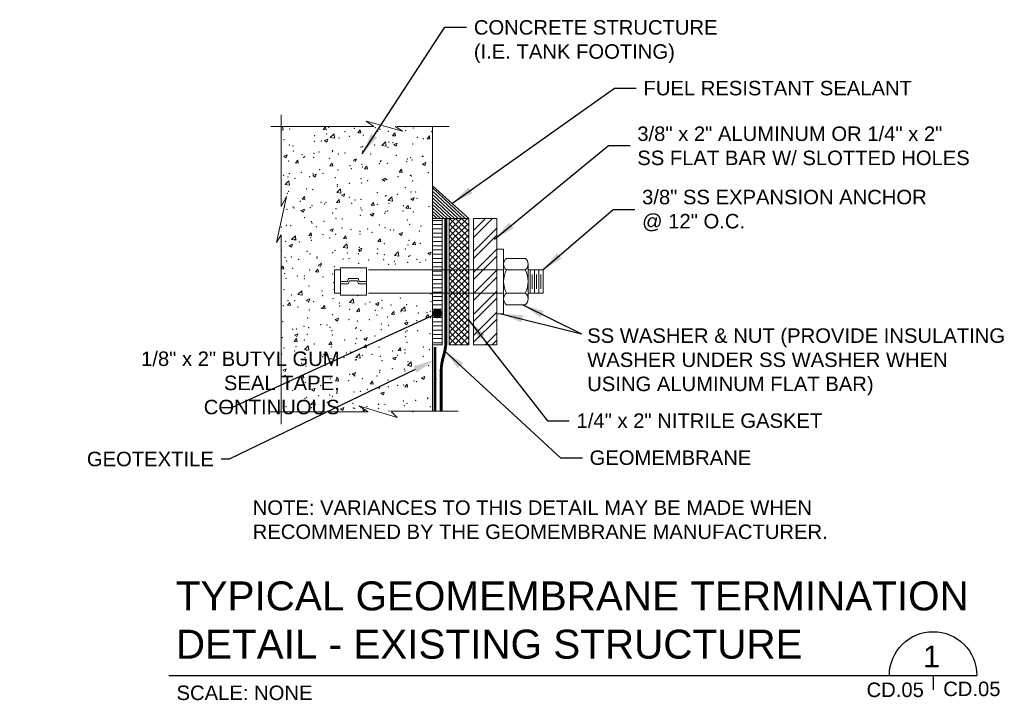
# Model space of a CAD drawing. Header units: inches. Extents: x -1135 to -511, y 39 to 358.
# Tile 2 of 26: x -1095 to -993, y 184 to 254. Entities that reach past the tile are written whole.
import ezdxf
from ezdxf import colors
from ezdxf.entities.mleader import LeaderData, LeaderLine
from ezdxf.math import Vec2, Vec3

# ---------------------------------------------------------------- set-up
doc = ezdxf.new("R2010")
doc.units = ezdxf.units.IN
doc.header["$MEASUREMENT"] = 0
for name, color, linetype, lineweight in [('C-Detl-Grph-Wt 0', 4, 'Continuous', 0), ('G-ANNO-MASK', 16, 'Continuous', 0), ('G-ANNO-NOTE', 4, 'Continuous', 30), ('G-ANNO-PATT', 250, 'Continuous', 0), ('G-ANNO-TEXT', 7, 'Continuous', 30)]:
    doc.layers.add(name, color=color, linetype=linetype, lineweight=lineweight)
doc.styles.add("AEC_AC_43Text-LeftTop_1_1-2_1'", font='arial.ttf', dxfattribs={"height": 1})
doc.styles.add("AEC_AC_44Text-LeftTop_1_1'", font='arial.ttf', dxfattribs={"height": 1.5})
doc.styles.add("AEC_AC_45Text-LeftTop_3-4_1'", font='arial.ttf', dxfattribs={"height": 2})
doc.styles.add("AEC_AC_55Text-LeftTop_1_20'", font='arial.ttf', dxfattribs={"height": 30})
doc.styles.add('Style-Arial', font='arial.ttf')
doc.styles.add('Style-ENGINEERING', font='ENGINEERING.shx')
doc.dimstyles.new("AEC_AC_44_Notes_1_1'", dxfattribs={"dimtxt": 1.5, "dimasz": 2.25, "dimexe": 0.75, "dimexo": 0.75, "dimgap": 0.75, "dimtad": 1, "dimjust": 1, "dimdec": 3, "dimzin": 15, "dimdsep": 46, "dimlunit": 5, "dimtxsty": "AEC_AC_44Text-LeftTop_1_1'", "dimblk": 'NONE', "dimcen": 0.09, "dimclrd": 256, "dimclre": 256, "dimazin": 2, "dimtfac": 0.7, "dimtdec": 3, "dimtmove": 1, "dimatfit": 1, "dimfxl": 1, "dimfrac": 1, "dimtolj": 1, "dimtzin": 15, "dimlwd": 30, "dimlwe": 30, "dimarcsym": 0})

# ---------------------------------------------------------------- blocks, each defined once
blk = doc.blocks.new('_None')

msp = doc.modelspace()

# ---------------------------------------------------------------- hatches: boundary and pattern name
at = {"layer": 'G-ANNO-PATT', "ltscale": 0.022277}
h = msp.add_hatch(dxfattribs=at)
h.set_pattern_fill('ANSI31', color=256, scale=2, angle=92, style=0)
h.set_pattern_definition([(137, (-111.43882, -17.10873), (-0.17049959, -0.182838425), [])])
h.paths.add_polyline_path([(-1048.96291, 233.77961), (-1052.49159, 233.77961), (-1052.49159, 237.16437)])
h = msp.add_hatch(dxfattribs=at)
h.set_pattern_fill('ANSI31', color=256, scale=3.5, angle=135, style=0)
h.set_pattern_definition([(180, (-111.718, -17.10873), (-6e-17, -0.4375), [])])
h.paths.add_polyline_path([(-1051.48835, 220.69622), (-1052.49159, 220.69622), (-1052.49159, 233.77961), (-1051.48835, 233.77961)])
h = msp.add_hatch(dxfattribs=at)
h.set_pattern_fill('ANSI37', color=256, scale=3.5, style=0)
h.set_pattern_definition([(45, (-111.82286, -17.10873), (-0.30935922, 0.30935922), []), (135, (-111.82286, -17.10873), (-0.30935922, -0.30935922), [])])
h.paths.add_polyline_path([(-1050.76837, 233.77961), (-1050.76837, 220.69622), (-1048.74293, 220.69622), (-1048.74293, 233.77961)])
h = msp.add_hatch(dxfattribs=at)
h.set_pattern_fill('ANSI32', color=256, scale=4.1, style=0)
h.set_pattern_definition([(45, (-1047.0383, 220.6962), (-1.08718, 1.08718), []), (45, (-1046.3135, 220.6962), (-1.08718, 1.08718), [])])
h.paths.add_polyline_path([(-1048.24293, 220.69622), (-1045.83366, 220.69622), (-1045.83366, 233.77961), (-1048.24293, 233.77961)])

# ---------------------------------------------------------------- linework, layer by layer
at = {"layer": 'C-Detl-Grph-Wt 0'}
for p, q in [((-1052.49159, 243.30187), (-1052.49159, 213.79399)), ((-1052.49159, 233.77961), (-1052.49159, 220.69622)), ((-1051.48835, 233.77961), (-1051.48835, 220.69622)), ((-1048.74293, 233.77961), (-1048.74293, 220.69622)), ((-1048.24293, 233.77961), (-1048.24293, 220.69622)), ((-1045.83366, 233.77961), (-1045.83366, 220.69622)), ((-1045.83366, 223.9056), (-1045.83366, 230.60163)), ((-1045.83366, 230.60163), (-1045.12411, 230.60163)), ((-1045.12411, 227.23792), (-1045.12411, 230.60163)), ((-1044.82544, 229.63365), (-1042.88197, 229.63365)), ((-1062.04792, 228.65978), (-1059.35246, 228.65978)), ((-1062.04792, 227.23792), (-1062.04792, 228.65978)), ((-1059.35246, 227.23792), (-1059.35246, 228.65978)), ((-1042.57904, 227.23792), (-1042.57904, 229.03418)), ((-1062.64739, 227.23792), (-1062.64739, 228.43578)), ((-1062.64739, 228.43578), (-1062.04792, 228.43578)), ((-1059.13248, 228.43578), (-1045.12411, 228.43536)), ((-1044.82544, 228.43578), (-1042.88197, 228.43578)), ((-1042.57904, 228.43578), (-1041.04197, 228.43578)), ((-1042.38917, 227.23792), (-1042.38917, 228.40272)), ((-1042.16517, 227.23792), (-1042.16517, 227.97498)), ((-1041.94011, 227.23792), (-1041.94011, 228.40272)), ((-1041.71504, 227.23792), (-1041.71504, 227.97498)), ((-1041.49104, 227.23792), (-1041.49104, 228.40272)), ((-1041.26597, 227.23792), (-1041.26597, 227.97498)), ((-1041.04197, 227.23792), (-1041.04197, 228.43578)), ((-1062.64739, 227.23792), (-1062.64739, 226.03898)), ((-1062.04792, 227.23792), (-1062.04792, 225.81498)), ((-1062.04792, 227.23792), (-1061.29912, 227.23792)), ((-1062.04792, 227.01285), (-1061.22552, 227.01285)), ((-1061.29912, 227.23792), (-1061.19032, 227.53658)), ((-1061.22552, 227.01285), (-1061.11672, 227.31258)), ((-1061.19032, 227.53658), (-1060.70072, 227.53658)), ((-1061.11672, 227.31258), (-1060.70072, 227.31258)), ((-1060.21112, 227.53658), (-1060.70072, 227.53658)), ((-1060.28472, 227.31258), (-1060.70072, 227.31258)), ((-1060.17486, 227.01285), (-1060.28472, 227.31258)), ((-1060.10126, 227.23792), (-1060.21112, 227.53658)), ((-1059.35246, 227.01285), (-1060.17486, 227.01285)), ((-1059.35246, 227.23792), (-1060.10126, 227.23792)), ((-1059.35246, 227.23792), (-1059.35246, 225.81498)), ((-1045.12411, 227.23792), (-1045.12411, 223.9056)), ((-1042.57904, 227.23792), (-1042.57904, 225.44058)), ((-1042.38917, 227.23792), (-1042.38917, 226.07205)), ((-1042.16517, 227.23792), (-1042.16517, 226.49978)), ((-1041.94011, 227.23792), (-1041.94011, 226.07205)), ((-1041.71504, 227.23792), (-1041.71504, 226.49978)), ((-1041.49104, 227.23792), (-1041.49104, 226.07205)), ((-1041.26597, 227.23792), (-1041.26597, 226.49978)), ((-1041.04197, 227.23792), (-1041.04197, 226.03898)), ((-1062.64739, 226.03898), (-1062.04792, 226.03898)), ((-1062.04792, 225.81498), (-1059.35246, 225.81498)), ((-1059.13248, 226.03898), (-1045.12411, 226.03898)), ((-1044.82544, 226.03898), (-1042.88197, 226.03898)), ((-1042.57904, 226.03898), (-1041.04197, 226.03898)), ((-1044.82544, 224.84112), (-1042.88197, 224.84112)), ((-1045.83366, 223.9056), (-1045.12411, 223.9056)), ((-1051.48835, 220.69622), (-1052.49159, 220.69622)), ((-1048.74293, 220.69622), (-1050.76837, 220.69622)), ((-1045.83366, 220.69622), (-1048.24293, 220.69622))]:
    msp.add_line(p, q, dxfattribs=at)
at = {"layer": 'C-Detl-Grph-Wt 0', "ltscale": 0.022277}
for points in [[(-1048.74356, 233.77961), (-1052.49159, 233.77961), (-1052.49159, 237.16437)], [(-1050.76837, 233.77961), (-1048.74293, 233.77961), (-1048.74293, 220.69622), (-1050.76837, 220.69622)], [(-1048.24293, 220.69622), (-1045.83366, 220.69622), (-1045.83366, 233.77961), (-1048.24293, 233.77961)]]:
    msp.add_lwpolyline(points, close=True, dxfattribs=at)
at = {"layer": 'C-Detl-Grph-Wt 0'}
for centre, radius, start, end in [((-1044.37591, 229.03439), 0.7488, 126.8698917, 233.1300944), ((-1043.33142, 229.03439), 0.7488, 306.8698944, 53.1300972), ((-1042.57879, 227.23727), 2.54592, 151.9275056, 179.9999917), ((-1045.12854, 227.23727), 2.54592, 0, 28.0724861), ((-1042.57879, 227.23727), 2.54592, 179.9999944, 208.0724806), ((-1045.12854, 227.23727), 2.54592, 331.9275056, 359.9999917), ((-1044.37591, 225.44015), 0.7488, 126.8698917, 233.1300944), ((-1043.33142, 225.44015), 0.7488, 306.8698944, 53.1300972)]:
    msp.add_arc(centre, radius, start, end, dxfattribs=at)
at = {"layer": 'G-ANNO-MASK'}
for p, q in [((-1068.18739, 244.51535), (-1068.18739, 235.0042)), ((-1069.26963, 243.30187), (-1058.57486, 243.30187)), ((-1056.1484, 243.30187), (-1050.7615, 243.30187)), ((-1068.18739, 232.08867), (-1068.18739, 212.4624)), ((-1069.43009, 213.73576), (-1059.16177, 213.73576)), ((-1062.04334, 214.04575), (-1061.69325, 214.18014)), ((-1062.04334, 214.04575), (-1061.79463, 213.87799)), ((-1061.79463, 213.87799), (-1061.69325, 214.18013)), ((-1059.70326, 213.73576), (-1059.49795, 213.94974)), ((-1059.35034, 213.73576), (-1059.36542, 213.86538)), ((-1056.8261, 213.79399, 0.00039), (-1049.8489, 213.79399, 0.00039))]:
    msp.add_line(p, q, dxfattribs=at)
at = {"layer": 'G-ANNO-MASK', "flags": 128}
for points in [[(-1058.57486, 243.30187), (-1059.36481, 243.86499), (-1055.61333, 242.80379), (-1056.36838, 243.30187)], [(-1068.18739, 235.0042), (-1067.62903, 236.05271), (-1068.66643, 231.26699), (-1068.18739, 232.08867)], [(-1059.16177, 213.73576), (-1060.14366, 214.36074), (-1056.17327, 213.16629), (-1056.7586, 213.73576)]]:
    msp.add_lwpolyline(points, dxfattribs=at)
at = {"layer": 'G-ANNO-MASK'}
for p in [(-1060.74181, 214.61351), (-1058.09745, 214.50756), (-1058.07269, 214.50073), (-1057.41071, 214.52475), (-1055.53027, 214.85962), (-1060.69438, 214.13268), (-1060.55607, 214.11066), (-1059.68757, 213.94188), (-1059.30437, 214.27545), (-1058.0652, 214.10923), (-1057.01845, 213.82911)]:
    msp.add_point(p, dxfattribs=at)
at = {"layer": 'G-ANNO-MASK', "color": 0}
msp.add_point((-1055.40358, 214.38796), dxfattribs=at)
at = {"layer": 'G-ANNO-PATT'}
for p, q in [((-1068.18739, 243.2279), (-1068.11641, 243.30187)), ((-1068.18739, 242.93907), (-1067.98394, 242.90751)), ((-1067.98394, 242.90751), (-1068.02982, 243.30187)), ((-1067.40334, 243.28637), (-1067.39033, 243.30187)), ((-1067.40334, 243.28637), (-1067.10448, 243.26022)), ((-1067.10448, 243.26023), (-1067.11216, 243.30187)), ((-1063.81704, 242.97261), (-1063.57599, 243.25988)), ((-1063.81704, 242.97261), (-1063.51818, 242.94646)), ((-1063.51818, 242.94646), (-1063.57599, 243.25988)), ((-1060.23074, 242.65885), (-1059.98969, 242.94612)), ((-1059.93188, 242.6327), (-1059.98969, 242.94612)), ((-1059.27352, 243.30187), (-1059.24766, 243.28443)), ((-1059.24766, 243.28443), (-1059.24181, 243.30187)), ((-1063.69748, 241.83953), (-1063.34739, 241.97392)), ((-1063.44877, 241.67178), (-1063.34739, 241.97392)), ((-1063.09242, 242.14888), (-1062.70298, 242.55476)), ((-1063.09242, 242.14888), (-1062.64774, 242.07991)), ((-1062.64774, 242.07991), (-1062.70298, 242.55476)), ((-1060.23074, 242.65885), (-1059.93188, 242.6327)), ((-1056.64444, 242.34509), (-1056.40339, 242.63236)), ((-1056.64444, 242.34509), (-1056.34558, 242.31894)), ((-1056.34558, 242.31894), (-1056.40339, 242.63236)), ((-1053.05814, 242.03133), (-1052.81709, 242.3186)), ((-1053.05814, 242.03133), (-1052.75928, 242.00518)), ((-1052.75928, 242.00518), (-1052.81709, 242.3186)), ((-1063.69748, 241.83953), (-1063.44877, 241.67178)), ((-1057.75622, 241.32128), (-1057.36677, 241.72716)), ((-1057.75622, 241.32128), (-1057.31153, 241.25232)), ((-1057.31153, 241.25231), (-1057.36677, 241.72716)), ((-1056.51184, 241.43909), (-1056.16174, 241.57348)), ((-1056.51184, 241.43909), (-1056.26313, 241.27134)), ((-1056.26313, 241.27134), (-1056.16174, 241.57348)), ((-1067.8986, 240.22688), (-1067.5485, 240.36127)), ((-1067.8986, 240.22688), (-1067.64989, 240.05912)), ((-1067.64989, 240.05912), (-1067.5485, 240.36127)), ((-1060.71295, 239.82644), (-1060.36286, 239.96083)), ((-1060.46424, 239.65868), (-1060.36286, 239.96083)), ((-1066.70958, 239.52541), (-1066.46854, 239.81268)), ((-1066.70958, 239.52541), (-1066.41073, 239.49926)), ((-1066.41073, 239.49926), (-1066.46854, 239.81268)), ((-1063.12328, 239.21165), (-1062.88224, 239.49892)), ((-1063.12328, 239.21165), (-1062.82442, 239.1855)), ((-1062.82442, 239.1855), (-1062.88224, 239.49892)), ((-1060.71295, 239.82644), (-1060.46424, 239.65868)), ((-1059.53698, 238.89789), (-1059.29594, 239.18516)), ((-1059.53698, 238.89789), (-1059.23812, 238.87174)), ((-1059.23812, 238.87174), (-1059.29594, 239.18516)), ((-1055.95068, 238.58413), (-1055.70964, 238.8714)), ((-1055.65182, 238.55798), (-1055.70964, 238.8714)), ((-1053.5273, 239.426), (-1053.17721, 239.56039)), ((-1053.5273, 239.426), (-1053.27859, 239.25824)), ((-1053.27859, 239.25824), (-1053.17721, 239.56039)), ((-1064.91406, 238.21378), (-1064.56397, 238.34817)), ((-1064.91406, 238.21378), (-1064.66535, 238.04603)), ((-1064.66535, 238.04603), (-1064.56397, 238.34817)), ((-1057.72841, 237.81334), (-1057.37832, 237.94773)), ((-1057.72841, 237.81334), (-1057.4797, 237.64559)), ((-1057.4797, 237.64559), (-1057.37832, 237.94773)), ((-1055.95068, 238.58413), (-1055.65182, 238.55798)), ((-1067.76573, 237.27829), (-1067.37629, 237.68417)), ((-1067.76573, 237.27829), (-1067.32105, 237.20932)), ((-1067.32105, 237.20932), (-1067.37629, 237.68417)), ((-1062.42953, 236.45069), (-1062.04008, 236.85657)), ((-1061.98484, 236.38172), (-1062.04008, 236.85657)), ((-1066.01583, 235.76445), (-1065.77478, 236.05172)), ((-1066.01583, 235.76445), (-1065.71697, 235.7383)), ((-1065.71697, 235.7383), (-1065.77478, 236.05172)), ((-1062.42953, 236.45069), (-1061.98484, 236.38172)), ((-1061.92953, 236.20069), (-1061.57943, 236.33508)), ((-1061.92953, 236.20069), (-1061.68081, 236.03293)), ((-1061.68081, 236.03293), (-1061.57943, 236.33508)), ((-1057.09332, 235.62309), (-1056.70388, 236.02898)), ((-1056.64864, 235.55412), (-1056.70388, 236.02897)), ((-1054.74388, 235.80025), (-1054.39379, 235.93464)), ((-1054.74388, 235.80025), (-1054.49517, 235.63249)), ((-1054.49517, 235.63249), (-1054.39379, 235.93464)), ((-1062.42953, 235.45069), (-1062.18848, 235.73796)), ((-1062.42953, 235.45069), (-1062.13067, 235.42454)), ((-1062.13067, 235.42454), (-1062.18848, 235.73796)), ((-1058.84323, 235.13693), (-1058.60218, 235.4242)), ((-1058.84322, 235.13693), (-1058.54437, 235.11078)), ((-1058.54437, 235.11078), (-1058.60218, 235.42419)), ((-1057.09332, 235.62309), (-1056.64864, 235.55412)), ((-1055.25692, 234.82317), (-1055.01588, 235.11043)), ((-1055.25692, 234.82317), (-1054.95807, 234.79702)), ((-1054.95807, 234.79702), (-1055.01588, 235.11043)), ((-1066.13064, 234.58803), (-1065.78055, 234.72242)), ((-1066.13064, 234.58803), (-1065.88193, 234.42028)), ((-1065.88193, 234.42028), (-1065.78055, 234.72242)), ((-1058.94499, 234.18759), (-1058.5949, 234.32198)), ((-1058.94499, 234.18759), (-1058.69628, 234.01984)), ((-1058.69628, 234.01984), (-1058.5949, 234.32198)), ((-1063.1461, 232.57494), (-1062.79601, 232.70933)), ((-1062.89739, 232.40718), (-1062.79601, 232.70933)), ((-1067.10284, 231.5801), (-1066.71339, 231.98598)), ((-1066.65815, 231.51113), (-1066.71339, 231.98598)), ((-1065.32207, 232.00349), (-1065.08102, 232.29076)), ((-1065.32207, 232.00349), (-1065.02321, 231.97734)), ((-1065.02321, 231.97734), (-1065.08103, 232.29076)), ((-1063.1461, 232.57494), (-1062.89739, 232.40718)), ((-1061.73577, 231.68973), (-1061.49472, 231.977)), ((-1061.73577, 231.68973), (-1061.43691, 231.66358)), ((-1061.43691, 231.66358), (-1061.49472, 231.97699)), ((-1055.96046, 232.1745), (-1055.61036, 232.30889)), ((-1055.96046, 232.1745), (-1055.71174, 232.00674)), ((-1055.71174, 232.00674), (-1055.61036, 232.30889)), ((-1067.34721, 230.96228), (-1066.99712, 231.09667)), ((-1067.34721, 230.96228), (-1067.0985, 230.79453)), ((-1067.10284, 231.5801), (-1066.65815, 231.51113)), ((-1067.0985, 230.79452), (-1066.99712, 231.09667)), ((-1061.76663, 230.7525), (-1061.37719, 231.15838)), ((-1061.76663, 230.7525), (-1061.32195, 230.68353)), ((-1061.32195, 230.68353), (-1061.37719, 231.15838)), ((-1060.16157, 230.56184), (-1059.81148, 230.69623)), ((-1059.91286, 230.39409), (-1059.81147, 230.69623)), ((-1058.14947, 231.37597), (-1057.90842, 231.66323)), ((-1058.14947, 231.37597), (-1057.85061, 231.34982)), ((-1057.85061, 231.34982), (-1057.90842, 231.66323)), ((-1054.56317, 231.06221), (-1054.32212, 231.34947)), ((-1054.56317, 231.06221), (-1054.26431, 231.03606)), ((-1054.26431, 231.03606), (-1054.32212, 231.34947)), ((-1060.16157, 230.56184), (-1059.91286, 230.39409)), ((-1056.43043, 229.9249), (-1055.98574, 229.85593)), ((-1056.43042, 229.9249), (-1056.04098, 230.33079)), ((-1055.98574, 229.85593), (-1056.04098, 230.33078)), ((-1052.97592, 230.16141), (-1052.62583, 230.29579)), ((-1052.97592, 230.16141), (-1052.72721, 229.99365)), ((-1052.72721, 229.99365), (-1052.62583, 230.29579)), ((-1068.18739, 228.58874), (-1067.97357, 228.84356)), ((-1067.91576, 228.53014), (-1067.97357, 228.84355)), ((-1064.36268, 228.94919), (-1064.01259, 229.08358)), ((-1064.36268, 228.94919), (-1064.11397, 228.78143)), ((-1064.11397, 228.78143), (-1064.01259, 229.08358)), ((-1068.18739, 228.55391), (-1067.91576, 228.53014)), ((-1064.62831, 228.24253), (-1064.38727, 228.5298)), ((-1064.62831, 228.24253), (-1064.32946, 228.21638)), ((-1064.32946, 228.21638), (-1064.38727, 228.52979)), ((-1066.43994, 225.88191), (-1066.0505, 226.28779)), ((-1066.43994, 225.8819), (-1065.99526, 225.81294)), ((-1065.99526, 225.81294), (-1066.0505, 226.28779)), ((-1067.52086, 224.79533), (-1067.27981, 225.0826)), ((-1067.52086, 224.79533), (-1067.222, 224.76918)), ((-1067.222, 224.76918), (-1067.27981, 225.08259)), ((-1065.57926, 225.32344), (-1065.22916, 225.45783)), ((-1065.57926, 225.32344), (-1065.33054, 225.15568)), ((-1065.33055, 225.15568), (-1065.22916, 225.45782)), ((-1063.93456, 224.48157), (-1063.69351, 224.76883)), ((-1063.6357, 224.45542), (-1063.69351, 224.76883)), ((-1061.10374, 225.05431), (-1060.65905, 224.98534)), ((-1061.10373, 225.05431), (-1060.71429, 225.46019)), ((-1060.65905, 224.98534), (-1060.71429, 225.46019)), ((-1058.39361, 224.923), (-1058.04352, 225.05739)), ((-1058.39361, 224.923), (-1058.1449, 224.75524)), ((-1058.1449, 224.75524), (-1058.04352, 225.05739)), ((-1055.76752, 224.22671), (-1055.37808, 224.6326)), ((-1055.32285, 224.15774), (-1055.37809, 224.63259)), ((-1063.93456, 224.48157), (-1063.6357, 224.45542)), ((-1060.34826, 224.16781), (-1060.10721, 224.45507)), ((-1060.34826, 224.16781), (-1060.0494, 224.14166)), ((-1060.0494, 224.14166), (-1060.10721, 224.45507)), ((-1056.76196, 223.85405), (-1056.52091, 224.14131)), ((-1056.76196, 223.85405), (-1056.4631, 223.8279)), ((-1056.4631, 223.8279), (-1056.52091, 224.14131)), ((-1055.76753, 224.22671), (-1055.32285, 224.15774)), ((-1053.17566, 223.54029), (-1052.93461, 223.82755)), ((-1053.17565, 223.54029), (-1052.8768, 223.51414)), ((-1052.8768, 223.51414), (-1052.93461, 223.82755)), ((-1062.59472, 223.31035), (-1062.24463, 223.44473)), ((-1062.59472, 223.31034), (-1062.34601, 223.14259)), ((-1062.34601, 223.14258), (-1062.24463, 223.44473)), ((-1055.40907, 222.90991), (-1055.05898, 223.04429)), ((-1055.40907, 222.90991), (-1055.16036, 222.74215)), ((-1055.16036, 222.74215), (-1055.05898, 223.04429)), ((-1066.79583, 221.69769), (-1066.44574, 221.83208)), ((-1066.79583, 221.69769), (-1066.54712, 221.52993)), ((-1066.54712, 221.52993), (-1066.44574, 221.83207)), ((-1066.8271, 221.03437), (-1066.58606, 221.32163)), ((-1066.8271, 221.03437), (-1066.52824, 221.00822)), ((-1066.52824, 221.00822), (-1066.58606, 221.32163)), ((-1065.77704, 220.18372), (-1065.3876, 220.5896)), ((-1065.33236, 220.11475), (-1065.3876, 220.5896)), ((-1063.2408, 220.72061), (-1062.99976, 221.00787)), ((-1063.2408, 220.72061), (-1062.94194, 220.69446)), ((-1062.94194, 220.69446), (-1062.99976, 221.00787)), ((-1059.6545, 220.40685), (-1059.41346, 220.69411)), ((-1059.61019, 221.29725), (-1059.26009, 221.43164)), ((-1059.61019, 221.29725), (-1059.36147, 221.12949)), ((-1059.35564, 220.3807), (-1059.41345, 220.69411)), ((-1059.36147, 221.12949), (-1059.26009, 221.43164)), ((-1065.77704, 220.18371), (-1065.33236, 220.11475)), ((-1063.8113, 219.6846), (-1063.46121, 219.81898)), ((-1063.8113, 219.68459), (-1063.56259, 219.51684)), ((-1063.56259, 219.51683), (-1063.46121, 219.81898)), ((-1060.44083, 219.35612), (-1060.05139, 219.762)), ((-1059.99616, 219.28715), (-1060.0514, 219.762)), ((-1059.6545, 220.40685), (-1059.35564, 220.3807)), ((-1056.0682, 220.09309), (-1055.82715, 220.38035)), ((-1056.0682, 220.09309), (-1055.76934, 220.06694)), ((-1055.76934, 220.06694), (-1055.82715, 220.38035)), ((-1060.44084, 219.35611), (-1059.99616, 219.28715)), ((-1056.62565, 219.28416), (-1056.27556, 219.41854)), ((-1056.62565, 219.28416), (-1056.37694, 219.1164)), ((-1056.37694, 219.1164), (-1056.27556, 219.41854)), ((-1055.10463, 218.52853), (-1054.71519, 218.93441)), ((-1055.10463, 218.52852), (-1054.65995, 218.45955)), ((-1054.65995, 218.45955), (-1054.71519, 218.9344)), ((-1068.01241, 218.07194), (-1067.66232, 218.20633)), ((-1068.01241, 218.07194), (-1067.7637, 217.90418)), ((-1067.7637, 217.90418), (-1067.66232, 218.20632)), ((-1066.13335, 217.27341), (-1065.8923, 217.56067)), ((-1065.83449, 217.24726), (-1065.8923, 217.56067)), ((-1060.82676, 217.6715), (-1060.47667, 217.80589)), ((-1060.82676, 217.6715), (-1060.57805, 217.50374)), ((-1060.57805, 217.50374), (-1060.47667, 217.80589)), ((-1053.64112, 217.27106), (-1053.29102, 217.40545)), ((-1053.3924, 217.1033), (-1053.29102, 217.40545)), ((-1066.13334, 217.27341), (-1065.83449, 217.24726)), ((-1062.54704, 216.95965), (-1062.306, 217.24691)), ((-1062.54704, 216.95965), (-1062.24819, 216.9335)), ((-1062.24819, 216.9335), (-1062.306, 217.24691)), ((-1058.96074, 216.64589), (-1058.7197, 216.93315)), ((-1058.96074, 216.64589), (-1058.66188, 216.61974)), ((-1058.66188, 216.61974), (-1058.7197, 216.93315)), ((-1055.37444, 216.33213), (-1055.1334, 216.61939)), ((-1055.07558, 216.30598), (-1055.1334, 216.61939)), ((-1053.64111, 217.27106), (-1053.3924, 217.1033)), ((-1065.02788, 216.05885), (-1064.67778, 216.19323)), ((-1065.02787, 216.05884), (-1064.77916, 215.89109)), ((-1064.77916, 215.89108), (-1064.67778, 216.19323)), ((-1057.84223, 215.65841), (-1057.49214, 215.79279)), ((-1057.84223, 215.65841), (-1057.59352, 215.49065)), ((-1057.59352, 215.49064), (-1057.49213, 215.79279)), ((-1055.37444, 216.33213), (-1055.07558, 216.30598)), ((-1065.11415, 214.48552), (-1064.66947, 214.41655)), ((-1065.11414, 214.48553), (-1064.7247, 214.89141)), ((-1064.66947, 214.41655), (-1064.72471, 214.8914)), ((-1065.25221, 213.73576), (-1065.19854, 213.79971)), ((-1065.18675, 213.73576), (-1065.19854, 213.79971)), ((-1054.62208, 213.73576), (-1054.5076, 213.7797)), ((-1054.52234, 213.73576), (-1054.5076, 213.7797))]:
    msp.add_line(p, q, dxfattribs=at)
at = {"layer": 'G-ANNO-PATT', "ltscale": 0.022277, "const_width": 0.3}
msp.add_lwpolyline([(-1051.1078, 233.77961), (-1051.1078, 221.09118, -0.065543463), (-1051.27817, 219.79709), (-1051.42734, 219.24038, 0.065543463), (-1051.59771, 217.94628), (-1051.59771, 213.79399)], format="xyb", dxfattribs=at)
msp.add_lwpolyline([(-1052.2336, 220.44373), (-1052.2336, 213.82568)], dxfattribs=at)
at = {"layer": 'G-ANNO-PATT'}
for p in [(-1067.28965, 243.0461), (-1063.27153, 243.21496), (-1060.60242, 243.10219), (-1058.41983, 243.17413), (-1057.93331, 242.98941), (-1055.28199, 243.28372), (-1054.49668, 243.15559), (-1067.8807, 241.92859), (-1064.72294, 242.34431), (-1063.47125, 242.5091), (-1062.18633, 242.10857), (-1061.57759, 242.75841), (-1061.11385, 242.28267), (-1059.6608, 242.42866), (-1058.19792, 242.7832), (-1057.06386, 242.80354), (-1055.2642, 242.87664), (-1054.08391, 242.18589), (-1053.43207, 242.0319), (-1052.59508, 242.76386), (-1067.35045, 241.38163), (-1066.94571, 241.28162), (-1064.75351, 241.75651), (-1064.02978, 241.78215), (-1059.91578, 241.18484), (-1059.73518, 241.20208), (-1058.48348, 241.36686), (-1057.12466, 241.13907), (-1056.99984, 241.68536), (-1056.58982, 241.61617), (-1054.55748, 241.49112), (-1066.91432, 240.77276), (-1066.03829, 240.37226), (-1065.86008, 240.10113), (-1065.74764, 240.18379), (-1064.81431, 240.09204), (-1064.78659, 240.53704), (-1064.24521, 240.65998), (-1063.19097, 239.98836), (-1062.89293, 240.78635), (-1062.83171, 240.68431), (-1062.24713, 240.4441), (-1061.57609, 240.54721), (-1060.52185, 239.87559), (-1059.7216, 240.76419), (-1058.90698, 240.43444), (-1056.23787, 240.32166), (-1055.0903, 239.93558), (-1054.74742, 240.05984), (-1053.56876, 240.20889), (-1053.49572, 240.22463), (-1067.41125, 239.71716), (-1064.20828, 238.81429), (-1061.05053, 239.23002), (-1060.92216, 238.93453), (-1059.79883, 239.39481), (-1059.78239, 239.09972), (-1058.00623, 239.43506), (-1057.90517, 239.64411), (-1057.85274, 239.76281), (-1057.18546, 239.4746), (-1055.18363, 239.65004), (-1054.61828, 239.82666), (-1052.51452, 239.53726), (-1067.90908, 238.23121), (-1067.47205, 238.05269), (-1067.35364, 238.4002), (-1066.75402, 237.93348), (-1066.10194, 238.56499), (-1065.23996, 238.11844), (-1064.87511, 238.42757), (-1063.83809, 238.43401), (-1062.57085, 238.00567), (-1062.30793, 238.77963), (-1059.90174, 237.89289), (-1057.24626, 237.81013), (-1056.06277, 238.08778), (-1054.81107, 238.25257), (-1054.67908, 238.16219), (-1052.91741, 238.50187), (-1065.52363, 236.84223), (-1062.36873, 237.11516), (-1062.36588, 237.25796), (-1061.11418, 237.42275), (-1059.84319, 237.43525), (-1059.22052, 237.67205), (-1057.23263, 237.78012), (-1055.29673, 236.95226), (-1054.56352, 237.66734), (-1067.53284, 236.38822), (-1067.41729, 236.59293), (-1064.93591, 236.76311), (-1061.1286, 235.95121), (-1059.90399, 235.77078), (-1058.21266, 236.45174), (-1057.37811, 236.11572), (-1057.30706, 236.14566), (-1056.12642, 236.28051), (-1054.73988, 236.49772), (-1054.23276, 236.52981), (-1054.09866, 235.85443), (-1067.82851, 235.00461), (-1066.96046, 234.95016), (-1066.83898, 234.87017), (-1066.21364, 235.56346), (-1065.1594, 234.89184), (-1064.99671, 235.09864), (-1064.04453, 235.45069), (-1063.68123, 235.2859), (-1063.54453, 235.45069), (-1062.49029, 234.77906), (-1062.42953, 235.45069), (-1062.42953, 235.45069), (-1060.87541, 235.33791), (-1060.53587, 235.69999), (-1059.93052, 234.85338), (-1058.2063, 235.22514), (-1057.01459, 235.3539), (-1055.53719, 235.11237), (-1054.80067, 234.83325), (-1052.86808, 234.99959), (-1067.59364, 234.72375), (-1065.76238, 233.85233), (-1062.84645, 234.35286), (-1062.49033, 233.78622), (-1061.85121, 233.72794), (-1059.96479, 234.10631), (-1059.82117, 234.66629), (-1058.69346, 234.14366), (-1057.44176, 234.30845), (-1057.36786, 234.48119), (-1057.15206, 234.55352), (-1055.5481, 234.55776), (-1054.48295, 234.44074), (-1068.15432, 232.89812), (-1067.65444, 233.05929), (-1067.2084, 233.02192), (-1065.05751, 233.43417), (-1064.99657, 233.31384), (-1064.53928, 232.90914), (-1063.74487, 233.47863), (-1061.87017, 232.79637), (-1058.02097, 233.1036), (-1057.42866, 232.81673), (-1055.10504, 233.60413), (-1054.86147, 233.16878), (-1053.7057, 233.00142), (-1065.11831, 231.7697), (-1063.85283, 232.10255), (-1063.16656, 231.75588), (-1062.55112, 232.12175), (-1060.9369, 232.60308), (-1060.02559, 232.44184), (-1060.00881, 232.1716), (-1059.20106, 232.6836), (-1058.75711, 232.33639), (-1056.86345, 232.5857), (-1056.53195, 232.57082), (-1053.86284, 232.45805), (-1067.71524, 231.39482), (-1066.76876, 231.60203), (-1066.31192, 231.34178), (-1065.06022, 231.50657), (-1060.08639, 230.77737), (-1057.48946, 231.15226), (-1055.02105, 231.02936), (-1054.92227, 231.50431), (-1053.76935, 231.19415), (-1068.18207, 230.46694), (-1067.77604, 229.73035), (-1067.12783, 229.79532), (-1065.51296, 230.35417), (-1065.17911, 230.10523), (-1064.48191, 229.78382), (-1064.45872, 229.68254), (-1062.84385, 230.24139), (-1062.61192, 230.45728), (-1061.32416, 230.19954), (-1060.17473, 230.12862), (-1060.07246, 230.36433), (-1058.22741, 230.12028), (-1058.1788, 230.61364), (-1057.50562, 230.01585), (-1055.31148, 230.62081), (-1054.98307, 229.83984), (-1054.83651, 229.90307), (-1067.62727, 229.36972), (-1066.9752, 228.61871), (-1066.37557, 229.53451), (-1064.05927, 229.11923), (-1062.67272, 228.79281), (-1061.78961, 229.56977), (-1061.14334, 229.61976), (-1060.14719, 229.11291), (-1059.12049, 229.45699), (-1057.55026, 229.48779), (-1057.02933, 229.02245), (-1056.45138, 229.34422), (-1056.33639, 229.05731), (-1055.0847, 229.2221), (-1054.1134, 229.52297), (-1053.78227, 229.23145), (-1053.19104, 229.4714), (-1067.83684, 228.06588), (-1066.50772, 227.81262), (-1065.79726, 227.81176), (-1065.23991, 228.44076), (-1063.8386, 227.69985), (-1062.86119, 228.0214), (-1052.51834, 228.49546), (-1067.69092, 227.56245), (-1065.77712, 227.52087), (-1065.30071, 226.77629), (-1062.73352, 227.12834), (-1067.89764, 226.40141), (-1067.1126, 225.8397), (-1063.95485, 226.25543), (-1063.86758, 225.77109), (-1062.70315, 226.42022), (-1060.26879, 225.78397), (-1052.66398, 225.94301), (-1067.95844, 224.73694), (-1067.48139, 225.25765), (-1066.78351, 225.27057), (-1066.42715, 224.58602), (-1065.36151, 225.11182), (-1064.81228, 225.14487), (-1062.79432, 225.46387), (-1062.14317, 225.0321), (-1062.12484, 224.69746), (-1059.47405, 224.91932), (-1058.96709, 225.11319), (-1057.71539, 225.27798), (-1056.80494, 224.80655), (-1055.82173, 225.52728), (-1055.16547, 224.84643), (-1054.13583, 224.69378), (-1052.63994, 225.16652), (-1065.2702, 224.28337), (-1064.0185, 224.44816), (-1063.75804, 224.47325), (-1062.85512, 223.7994), (-1061.08893, 224.36047), (-1060.32959, 224.1195), (-1058.41981, 224.2477), (-1058.24215, 223.78883), (-1057.73265, 224.49438), (-1057.13708, 223.55522), (-1055.7507, 224.13493), (-1055.32622, 224.28935), (-1053.97933, 223.97095), (-1053.08159, 224.02215), (-1052.72763, 224.13574), (-1068.01924, 223.07247), (-1065.80704, 222.60333), (-1065.4223, 223.44735), (-1064.07401, 222.78778), (-1063.44019, 222.7254), (-1063.13792, 222.49055), (-1061.15808, 223.2883), (-1060.28244, 223.14113), (-1059.03074, 223.30592), (-1057.79345, 222.82991), (-1057.04408, 222.69099), (-1055.22627, 223.18196), (-1054.12814, 223.19152), (-1052.70074, 223.50206), (-1066.98994, 222.28725), (-1066.58555, 222.31131), (-1065.4831, 221.78288), (-1065.33385, 222.4761), (-1062.91592, 222.13493), (-1062.87594, 221.68994), (-1060.46881, 222.37778), (-1060.39039, 222.45503), (-1059.96001, 222.19047), (-1058.45243, 221.58317), (-1057.7997, 222.26501), (-1055.29467, 221.99889), (-1055.28707, 221.51749), (-1055.13059, 222.15223), (-1054.04298, 222.16368), (-1052.76154, 221.83759), (-1068.08004, 221.408), (-1066.6492, 220.50404), (-1065.79187, 221.18942), (-1064.75554, 220.75335), (-1062.97672, 220.47047), (-1061.59779, 221.16907), (-1060.45119, 220.79056), (-1060.34609, 221.33386), (-1057.85425, 221.16544), (-1055.13453, 220.94121), (-1068.14084, 219.74353), (-1067.9009, 220.33925), (-1066.78071, 220.04835), (-1065.5439, 220.11841), (-1064.1116, 219.93558), (-1063.88232, 219.43964), (-1061.44249, 219.8228), (-1060.96639, 219.94016), (-1059.76777, 219.61111), (-1058.77337, 219.71003), (-1058.05046, 220.44069), (-1057.91505, 219.50097), (-1056.61002, 220.02683), (-1056.10426, 219.59725), (-1055.35832, 220.19162), (-1055.34787, 219.85302), (-1053.46466, 220.44093), (-1053.43515, 219.48448), (-1052.82234, 220.17312), (-1067.96454, 218.53198), (-1066.79825, 218.93911), (-1066.07088, 218.78129), (-1065.72647, 219.37673), (-1065.6047, 218.45394), (-1063.05736, 219.26395), (-1063.03752, 218.806), (-1062.91313, 219.19701), (-1061.66143, 219.3618), (-1060.51199, 219.12609), (-1060.38825, 219.15118), (-1057.71913, 219.0384), (-1055.05002, 218.92563), (-1054.78001, 218.46887), (-1052.88313, 218.50865), (-1067.77547, 217.50681), (-1065.10636, 217.39403), (-1062.97678, 217.38974), (-1061.08312, 217.63905), (-1060.57279, 217.46162), (-1058.25689, 217.45737), (-1057.97585, 217.8365), (-1057.92537, 218.05478), (-1056.67367, 218.21956), (-1055.40867, 218.18855), (-1055.34096, 217.95789), (-1067.38623, 216.80923), (-1065.6655, 216.78947), (-1064.22848, 217.22495), (-1064.08876, 216.45632), (-1063.09832, 217.14153), (-1062.43724, 217.28126), (-1061.17283, 216.95684), (-1059.76813, 217.16848), (-1057.09902, 217.05571), (-1056.09536, 216.49681), (-1055.46947, 216.52409), (-1054.42991, 216.94294), (-1054.14289, 216.86006), (-1052.13362, 217.07752), (-1052.12729, 217.14588), (-1067.00469, 215.95579), (-1064.29213, 215.41769), (-1063.15912, 215.47706), (-1062.89068, 215.35849), (-1062.39847, 215.66699), (-1060.63358, 215.79715), (-1059.97475, 215.85901), (-1059.24072, 216.08272), (-1058.03665, 216.17203), (-1057.98902, 216.24751), (-1057.05882, 216.35954), (-1066.08003, 214.83906), (-1065.80661, 214.85796), (-1065.7263, 215.125), (-1065.54383, 215.2529), (-1063.41092, 214.72628), (-1055.14927, 214.60976), (-1054.25295, 214.94048), (-1053.00473, 215.17971), (-1053.00126, 215.10527), (-1067.6949, 214.28021), (-1065.02579, 214.16743), (-1063.21992, 213.81259), (-1062.35668, 214.05466), (-1052.73447, 214.27518)]:
    msp.add_point(p, dxfattribs=at)
at = {"layer": 'G-ANNO-TEXT', "ltscale": 1.5}
for p, q in [((-1079.83187, 186.43609, 0.00039), (-996.07474, 186.43609, 0.00039)), ((-1000.60563, 186.43609, 0.00039), (-1000.60563, 184.95637, 0.00039))]:
    msp.add_line(p, q, dxfattribs=at)
at = {"layer": 'G-ANNO-TEXT', "ltscale": 1.5, "extrusion": (0, 0, -1)}
msp.add_arc((1000.60563, 186.43609, -0.00039), 4.53089, 360, 180, dxfattribs=at)

# ---------------------------------------------------------------- texts
at = {"layer": 'C-Detl-Grph-Wt 0', "ltscale": 0.022277, "char_height": 1.5, "style": "AEC_AC_44Text-LeftTop_1_1'"}
for s, insert, width, attachment_point in [('1/8" x 2" BUTYL GUM\\PSEAL TAPE,\\PCONTINUOUS', (-1062.12117, 216.72908, 0.00039), 26.8310272, 6), ('1/4" x 2" NITRILE GASKET', (-1037.56528, 212.81545, 0.00039), 29.5440531, 4)]:
    msp.add_mtext(s, dxfattribs=dict(at, insert=insert, width=width, attachment_point=attachment_point))
at = {"layer": 'G-ANNO-NOTE', "char_height": 1.5, "style": 'Style-Arial'}
for s, insert, attachment_point in [('CONCRETE STRUCTURE\\P(I.E. TANK FOOTING)', (-1048.21169, 249.86835), 7), ('GEOMEMBRANE', (-1036.21722, 208.98046, 0), 4)]:
    msp.add_mtext(s, dxfattribs=dict(at, insert=insert, attachment_point=attachment_point))
at = {"layer": 'G-ANNO-NOTE', "lineweight": 25, "insert": (-1031.27043, 239.27888, 0.00039), "char_height": 1.5, "width": 34.4996758, "attachment_point": 7, "style": "AEC_AC_44Text-LeftTop_1_1'"}
msp.add_mtext('3/8" x 2" ALUMINUM OR 1/4" x 2" SS FLAT BAR W/ SLOTTED HOLES', dxfattribs=at)
at = {"layer": 'G-ANNO-NOTE', "lineweight": 18, "insert": (-1030.773, 232.4406), "char_height": 1.5, "attachment_point": 7, "style": "AEC_AC_55Text-LeftTop_1_20'"}
msp.add_mtext('3/8" SS EXPANSION ANCHOR\\P@ 12" O.C.', dxfattribs=at)
at = {"layer": 'G-ANNO-NOTE', "lineweight": 18, "insert": (-1036.4605, 215.43513), "char_height": 1.5, "width": 43.43261, "attachment_point": 7, "style": "AEC_AC_55Text-LeftTop_1_20'"}
msp.add_mtext('SS WASHER & NUT (PROVIDE INSULATING WASHER UNDER SS WASHER WHEN USING ALUMINUM FLAT BAR)', dxfattribs=at)
at = {"layer": 'G-ANNO-TEXT'}
for s, insert, char_height, attachment_point, style in [('NOTE: VARIANCES TO THIS DETAIL MAY BE MADE WHEN\\PRECOMMENED BY THE GEOMEMBRANE MANUFACTURER.', (-1071.13443, 204.56824, 0.00039), 1.5, 1, 'Style-Arial'), ('TYPICAL GEOMEMBRANE TERMINATION\\PDETAIL - EXISTING STRUCTURE', (-1079.09989, 196.17287, 0.00039), 3, 1, "AEC_AC_45Text-LeftTop_3-4_1'"), ('1', (-1000.76294, 188.40804, 0.00039), 2.25, 5, "AEC_AC_44Text-LeftTop_1_1'"), ('CD.05', (-999.56017, 185.79249, 0.00039), 1.5, 1, "AEC_AC_43Text-LeftTop_1_1-2_1'"), ('SCALE: NONE', (-1079.02786, 185.38432, 0.00039), 1.5, 1, "AEC_AC_43Text-LeftTop_1_1-2_1'"), ('CD.05', (-1001.56776, 185.69407, 0.00039), 1.5, 3, "AEC_AC_43Text-LeftTop_1_1-2_1'")]:
    msp.add_mtext(s, dxfattribs=dict(at, insert=insert, char_height=char_height, attachment_point=attachment_point, style=style))

# ---------------------------------------------------------------- leaders
at = {"layer": 'C-Detl-Grph-Wt 0', "ltscale": 0.022277, "annotation_type": 0, "has_hookline": 1}
for points, override, hookline_direction, text_width in [([(-1052.00132, 223.93787, 0.00039), (-1073.33745, 214.14017, 0.00039), (-1074.33745, 214.14017, 0.00039)], {"dimasz": 1, "dimgap": 0.75, "dimtad": 0, "dimjust": 0, "dimse1": 1, "dimse2": 1, "dimatfit": 3, "dimldrblk": 'Dot', "dimlwd": 25, "dimlwe": 25}, 1, 20.19884), ([(-1048.74293, 223.24972, 0.00039), (-1040.56528, 212.81545, 0.00039), (-1038.31528, 212.81545, 0.00039)], {"dimgap": 0.75, "dimtad": 0, "dimjust": 0, "dimse1": 1, "dimse2": 1, "dimatfit": 3, "dimlwd": 25, "dimlwe": 25}, 0, 25.20737)]:
    msp.add_leader(points, dimstyle="AEC_AC_44_Notes_1_1'", override=override, dxfattribs=dict(at, hookline_direction=hookline_direction, text_width=text_width))
at = {"layer": 'G-ANNO-NOTE', "lineweight": 30, "annotation_type": 0, "has_hookline": 1, "hookline_direction": 0}
for points, text_width in [([(-1059.77882, 240.46724), (-1051.21169, 253.58653), (-1048.96169, 253.58653)], 25.0457), ([(-1050.3846, 235.39631), (-1033.62859, 247.2669), (-1031.37859, 247.2669)], 27.61596), ([(-1051.26333, 220.05201), (-1039.21722, 208.98046, 0), (-1036.96722, 208.98046, 0)], 16.54195)]:
    msp.add_leader(points, dimstyle="AEC_AC_44_Notes_1_1'", override={"dimtad": 0, "dimclrd": 0, "dimlwd": 25}, dxfattribs=dict(at, text_width=text_width))
at = {"layer": 'G-ANNO-NOTE', "lineweight": 25, "annotation_type": 0, "has_hookline": 1, "hookline_direction": 0}
for points, text_width in [([(-1046.05702, 231.64008, 0.00039), (-1034.27043, 241.31775, 0.00039), (-1032.02043, 241.31775, 0.00039)], 34.26262), ([(-1041.05739, 228.43578), (-1033.773, 234.68812), (-1031.523, 234.68812)], 29.39222), ([(-1045.37357, 223.90886, 0.00039), (-1037.06656, 221.81324, 0.00039)], 43.08765)]:
    msp.add_leader(points, dimstyle="AEC_AC_44_Notes_1_1'", override={"dimtad": 0, "dimtxsty": 'Style-ENGINEERING', "dimclrd": 0}, dxfattribs=dict(at, text_width=text_width))
at = {"layer": 'G-ANNO-NOTE', "lineweight": 25}
msp.add_leader([(-1043.14197, 224.84112), (-1037.06656, 221.81324)], dimstyle="AEC_AC_44_Notes_1_1'", override={"dimtad": 0, "dimtxsty": 'Style-ENGINEERING', "dimclrd": 0}, dxfattribs=at)
at = {"layer": 'G-ANNO-NOTE', "lineweight": 30}
ml = msp.add_multileader_mtext('Standard', dxfattribs=at)
ml.set_content('GEOTEXTILE', color=256, style='Style-Arial')
ml.set_leader_properties()
ml.build(insert=Vec2(0, 0))
ml.multileader.update_dxf_attribs({"text_right_attachment_type": 2, "dogleg_length": 0.8, "arrow_head_size": 2.25})
ctx = ml.context
ctx.base_point, ctx.char_height, ctx.arrow_head_size, ctx.landing_gap_size, ctx.plane_origin = Vec3(-1089.32168, 208.8432), 1.5, 2.25, 1, Vec3(-1052.2336, 213.82568)
ctx.right_attachment = 2
notes = []
notes.append((ctx, [(0, (1, 1, 0), (-1073.58751, 208.8299), (-1, 0), 0.8, [(0, [(-1052.27765, 219.11543)], 0, [])])]))
ctx.mtext.insert, ctx.mtext.width, ctx.mtext.flow_direction = Vec3(-1088.32168, 209.60599), 4.290155, 5
for ctx, leaders in notes:
    for number, flags, end, landing, length, lines in leaders:
        leader = LeaderData()
        leader.index, (leader.has_last_leader_line, leader.has_dogleg_vector, leader.attachment_direction) = number, flags
        leader.last_leader_point, leader.dogleg_vector, leader.dogleg_length = Vec3(end), Vec3(landing), length
        for number, points, colour, breaks in lines:
            line = LeaderLine()
            line.index, line.vertices, line.color, line.breaks = number, Vec3.list(points), colors.encode_raw_color(colour), breaks
            leader.lines.append(line)
        ctx.leaders.append(leader)

# ---------------------------------------------------------------- next in the draw order: texts
at = {"layer": 'G-ANNO-NOTE', "insert": (-1030.62859, 247.2669), "char_height": 1.5, "attachment_point": 4, "style": 'Style-Arial', "bg_fill": 3, "box_fill_scale": 1.1, "bg_fill_color": 256, "bg_fill_transparency": 0}
msp.add_mtext('FUEL RESISTANT SEALANT', dxfattribs=at)

doc.saveas('drawing.dxf')
